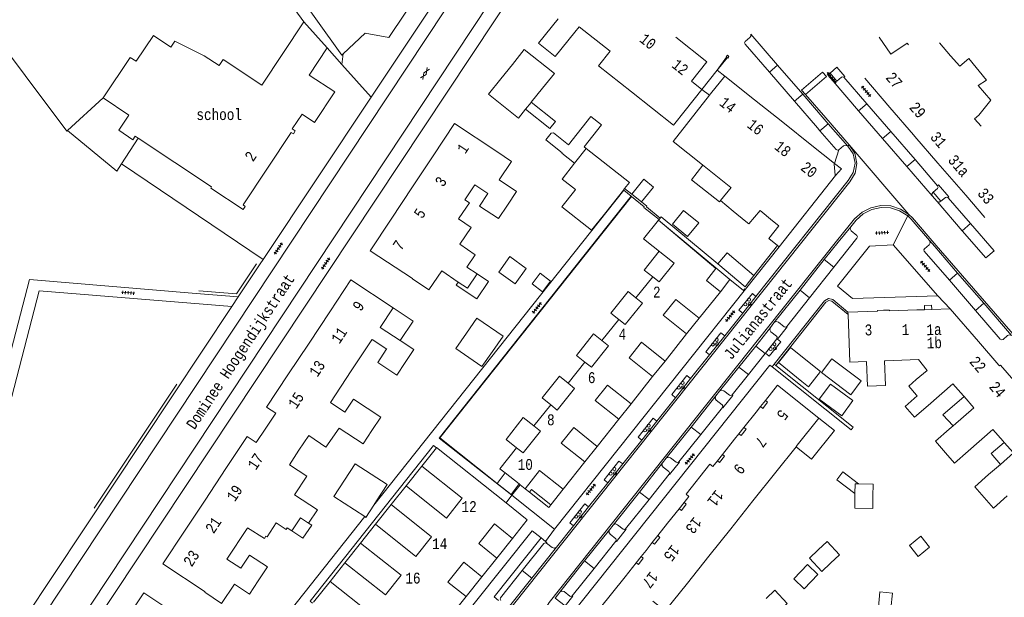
# Model space of a CAD drawing. Header units: metres. Extents: x 196790 to 198335, y 354523 to 356036.
# Tile 95 of 105: x 197387 to 197550, y 355607 to 355702. Entities that reach past the tile are written whole.
import ezdxf

# ---------------------------------------------------------------- set-up
doc = ezdxf.new("R2010")
doc.units = ezdxf.units.M
doc.linetypes.add('DGN Style 2', pattern=[186.027128, 111.616277, -74.410851])
doc.linetypes.add('DGN Style 3', pattern=[260.437979, 186.027128, -74.410851])
for name, color, linetype, lineweight in [('afdak', 252, 'DGN Style 2', 18), ('bij- of bedrijfsgebouw', 252, 'Continuous', 18), ('functiescheiding', 252, 'Continuous', 18), ('heg of haag', 252, 'Continuous', 18), ('hoofdgebouw', 252, 'Continuous', 18), ('hoofdgebouw maaiveld', 252, 'Continuous', 18), ('huisnummer BAG', 252, 'Continuous', 18), ('kant asfaltverharding', 252, 'Continuous', 18), ('kant betonverharding', 252, 'Continuous', 18), ('kant klinkerverharding', 252, 'Continuous', 18), ('kant muur (extern)', 252, 'Continuous', 18), ('kant tegelverharding', 252, 'Continuous', 18), ('molgoot', 252, 'DGN Style 3', 18), ('openbaar gebouw', 252, 'Continuous', 18), ('overbouw', 252, 'Continuous', 18), ('raster', 252, 'Continuous', 18), ('straatnaam', 252, 'Continuous', 18), ('T22_brandgang', 252, 'DGN Style 2', 18), ('tuinhuis', 252, 'DGN Style 2', 18), ('verh asfaltsymbool', 2, 'Continuous', 0), ('verh betonsymbool', 2, 'Continuous', 0), ('verh tegelsymbool', 2, 'Continuous', 0), ('vlakafsluiter grijs', 252, 'DGN Style 2', 18), ('vlakafsluiter groen', 252, 'DGN Style 2', 18)]:
    doc.layers.add(name, color=color, linetype=linetype, lineweight=lineweight)
doc.styles.add('Style-Courier New', font='cour.ttf')

# ---------------------------------------------------------------- blocks, each defined once
blk = doc.blocks.new('S612')
at = {"layer": 'verh asfaltsymbool', "color": 252}
for p, q in [((-0.99, -0.26), (0.01, 0.24)), ((0.01, -0.26), (-0.99, 0.24)), ((0.01, 0.24), (1.01, -0.26)), ((1.01, 0.24), (0.01, -0.26))]:
    blk.add_line(p, q, dxfattribs=at)
blk = doc.blocks.new('S621')
at = {"layer": 'verh betonsymbool', "color": 252, "linetype": 'Continuous', "lineweight": 0}
for centre in [(-0.48, 0.24), (0.52, 0.24), (0.02, -0.26)]:
    blk.add_circle(centre, 0.25, dxfattribs=at)
blk = doc.blocks.new('S642')
at = {"layer": 'verh tegelsymbool', "color": 252}
for p, q in [((-1.12, 0), (1.12, 0)), ((-0.9, -0.25), (-0.9, 0.25)), ((-0.45, -0.25), (-0.45, 0.25)), ((0, -0.25), (0, 0.25)), ((0.45, -0.25), (0.45, 0.25)), ((0.9, -0.25), (0.9, 0.25))]:
    blk.add_line(p, q, dxfattribs=at)

msp = doc.modelspace()

# ---------------------------------------------------------------- linework, layer by layer
at = {"layer": 'afdak'}
for p, q in [((197489.693, 355671.83), (197488.085, 355673.117)), ((197467.194, 355627.152), (197465.87, 355625.398)), ((197465.87, 355625.398), (197468.189, 355623.548)), ((197468.189, 355623.548), (197469.519, 355625.311)), ((197514.835, 355609.678), (197517.103, 355612.015)), ((197517.103, 355612.015), (197518.822, 355610.347)), ((197516.554, 355608.01), (197514.835, 355609.678)), ((197518.822, 355610.347), (197516.554, 355608.01))]:
    msp.add_line(p, q, dxfattribs=at)
at = {"layer": 'afdak', "flags": 128}
for points in [[(197471.519, 355688.283), (197475.487, 355685.118), (197474.562, 355683.958), (197470.587, 355687.129)], [(197480.58, 355680.658), (197480.237, 355680.929), (197483.08, 355684.529), (197481.33, 355685.911), (197477.671, 355681.278)], [(197476.632, 355679.964), (197473.935, 355682.1), (197474.792, 355683.191), (197475.202, 355683.227), (197477.671, 355681.278)], [(197476.632, 355679.964), (197476.555, 355679.866), (197478.648, 355678.213)], [(197499.831, 355677.893), (197497.941, 355675.496), (197502.555, 355671.86), (197502.731, 355672.069)], [(197488.085, 355673.117), (197490.066, 355675.578), (197491.67, 355674.286), (197489.693, 355671.83)], [(197492.642, 355663.694), (197490.168, 355660.578), (197491.563, 355659.478)], [(197502.278, 355661.616), (197503.858, 355663.448), (197508.23, 355659.68)], [(197508.23, 355659.68), (197506.785, 355657.857), (197502.278, 355661.616)], [(197462.565, 355659.959), (197464.445, 355658.688), (197462.52, 355655.842), (197459.139, 355658.127), (197459.467, 355658.613)], [(197488.794, 355656.016), (197487.484, 355657.052), (197484.648, 355653.463), (197485.95, 355652.447)], [(197448.727, 355654.364), (197452.021, 355652.181), (197449.889, 355648.965)], [(197480.348, 355645.409), (197478.979, 355646.49), (197481.802, 355650.067), (197483.183, 355648.977)], [(197474.732, 355638.377), (197473.304, 355639.524), (197476.198, 355643.073), (197477.579, 355641.937)], [(197542.922, 355639.725), (197539.42, 355636.728), (197541.104, 355634.875)], [(197469.087, 355631.289), (197467.349, 355632.651), (197470.186, 355636.27), (197471.941, 355634.894)], [(197518.964, 355636.187), (197521.53, 355634.123), (197517.728, 355629.417), (197515.199, 355631.458)], [(197549.557, 355632.17), (197547.389, 355630.357), (197548.912, 355628.535)], [(197524.921, 355623.715), (197521.905, 355626.006), (197522.9, 355627.317), (197525.501, 355625.341)], [(197434.772, 355618.855), (197435.293, 355618.5), (197433.835, 355616.348), (197432.03, 355617.573)], [(197530.862, 355604.784), (197528.786, 355604.976), (197529.02, 355607.501), (197531.096, 355607.309), (197530.862, 355604.784)]]:
    msp.add_lwpolyline(points, dxfattribs=at)
at = {"layer": 'bij- of bedrijfsgebouw'}
for p, q in [((197468.392, 355694.512), (197466.487, 355692.119)), ((197471.519, 355688.283), (197473.38, 355690.59)), ((197470.587, 355687.129), (197471.486, 355688.242)), ((197471.486, 355688.242), (197471.519, 355688.283)), ((197478.648, 355678.213), (197480.58, 355680.658)), ((197483.578, 355669.828), (197486.726, 355673.794)), ((197486.726, 355673.794), (197486.925, 355674.045)), ((197524.921, 355623.715), (197524.914, 355623.342)), ((197445.987, 355622.503), (197445.544, 355621.824))]:
    msp.add_line(p, q, dxfattribs=at)
at = {"layer": 'bij- of bedrijfsgebouw', "flags": 128}
for points in [[(197468.392, 355694.512), (197470.352, 355696.974), (197475.333, 355693.009), (197473.38, 355690.59)], [(197466.487, 355692.119), (197464.477, 355689.594), (197469.383, 355685.636), (197470.587, 355687.129)], [(197486.925, 355674.045), (197487.706, 355675.029), (197480.58, 355680.658)], [(197478.648, 355678.213), (197476.594, 355675.613), (197478.801, 355673.87), (197478.678, 355673.715)], [(197467.573, 355671.295), (197466.104, 355669.079), (197462.993, 355671.14), (197464.373, 355673.223)], [(197478.678, 355673.715), (197476.571, 355671.047), (197481.473, 355667.175), (197483.578, 355669.828)], [(197460.805, 355650.183), (197462.562, 355652.687), (197466.854, 355649.676), (197465.097, 355647.172)], [(197460.805, 355650.183), (197459.048, 355647.679), (197463.34, 355644.668), (197465.097, 355647.172)], [(197450.686, 355645.337), (197449.313, 355643.265), (197446.184, 355645.339), (197447.601, 355647.477)], [(197516.181, 355642.201), (197512.286, 355645.337), (197514.29, 355647.826), (197518.185, 355644.69)], [(197518.185, 355644.69), (197519.242, 355643.869), (197517.241, 355641.353), (197516.181, 355642.201)], [(197440.753, 355637.167), (197442.183, 355639.325), (197446.687, 355636.339), (197445.208, 355634.108)], [(197445.987, 355622.503), (197447.75, 355625.205), (197442.476, 355628.647), (197440.713, 355625.945)], [(197444.035, 355619.923), (197438.949, 355623.243), (197440.713, 355625.945)], [(197525.501, 355625.341), (197524.95, 355625.35), (197524.921, 355623.715)], [(197527.897, 355623.29), (197527.93, 355625.3), (197525.501, 355625.341)], [(197524.914, 355623.342), (197524.878, 355621.334), (197527.863, 355621.281), (197527.897, 355623.29)], [(197445.544, 355621.824), (197444.223, 355619.801), (197444.035, 355619.923)], [(197518.872, 355614.451), (197520.34, 355615.82), (197522.392, 355613.619), (197520.912, 355612.252)], [(197518.872, 355614.451), (197517.404, 355613.082), (197519.431, 355610.885), (197520.912, 355612.252)], [(197423.576, 355611.392), (197425.022, 355613.574), (197427.982, 355611.614), (197426.475, 355609.339)], [(197510.254, 355606.398), (197511.722, 355607.769), (197513.755, 355605.594), (197512.29, 355604.221)]]:
    msp.add_lwpolyline(points, dxfattribs=at)
at = {"layer": 'functiescheiding'}
for p, q in [((197510.8, 355693.248), (197512.151, 355694.404)), ((197519.56, 355693.265), (197516.114, 355690.3)), ((197516.751, 355689.562), (197520.203, 355692.522)), ((197514.948, 355688.443), (197516.303, 355689.604)), ((197526.878, 355688.036), (197525.524, 355686.863)), ((197519.148, 355683.582), (197520.512, 355684.743)), ((197529.46, 355682.311), (197530.819, 355683.477)), ((197534.83, 355678.838), (197533.478, 355677.665)), ((197542.629, 355667.08), (197543.989, 355668.259)), ((197547.865, 355663.767), (197546.504, 355662.599)), ((197519.866, 355662.326), (197521.447, 355661.067)), ((197540.495, 355658.91), (197541.866, 355660.096)), ((197515.863, 355657.296), (197517.439, 355656.035)), ((197544.784, 355653.95), (197546.158, 355655.123)), ((197510.124, 355646.844), (197508.558, 355648.063)), ((197505.767, 355644.582), (197507.336, 355643.348)), ((197499.469, 355633.463), (197497.88, 355634.697)), ((197490.945, 355622.748), (197489.36, 355623.967)), ((197481.896, 355611.369), (197480.317, 355612.61)), ((197471.594, 355609.751), (197470.014, 355611.011))]:
    msp.add_line(p, q, dxfattribs=at)
at = {"layer": 'heg of haag'}
for p, q in [((197395.003, 355683.617), (197400.87, 355688.997)), ((197413.042, 355641.76), (197399.4, 355621.342))]:
    msp.add_line(p, q, dxfattribs=at)
at = {"layer": 'heg of haag', "flags": 128}
for points in [[(197381.066, 355701.852), (197394.906, 355683.528), (197395.003, 355683.617)], [(197426.181, 355661.609), (197422.869, 355656.67), (197416.678, 355657.172)]]:
    msp.add_lwpolyline(points, dxfattribs=at)
at = {"layer": 'hoofdgebouw'}
for p, q in [((197437.83, 355697.252), (197433.988, 355701.552)), ((197478.722, 355699.818), (197479.44, 355700.722)), ((197479.44, 355700.722), (197484.523, 355696.688)), ((197528.929, 355699.021), (197530.866, 355696.214)), ((197540.707, 355695.957), (197538.856, 355698.091)), ((197503.445, 355692.592), (197508.348, 355688.687)), ((197526.556, 355692.239), (197530.68, 355687.441)), ((197496.887, 355686.907), (197499.65, 355690.37)), ((197494.978, 355684.509), (197488.061, 355689.998)), ((197508.348, 355688.687), (197513.005, 355684.979)), ((197530.68, 355687.441), (197534.572, 355682.914)), ((197494.978, 355684.509), (197496.887, 355686.907)), ((197513.005, 355684.979), (197517.783, 355681.173)), ((197534.572, 355682.914), (197534.822, 355682.623)), ((197534.822, 355682.623), (197538.612, 355678.242)), ((197517.783, 355681.173), (197521.567, 355678.16)), ((197455.336, 355679.461), (197451.928, 355674.317)), ((197465.816, 355680.159), (197468.276, 355678.529)), ((197504.439, 355674.223), (197499.749, 355677.958)), ((197538.612, 355678.242), (197543.206, 355672.931)), ((197521.733, 355676.192), (197512.414, 355664.44)), ((197451.928, 355674.317), (197448.389, 355668.977)), ((197460.541, 355672.198), (197462.182, 355674.675)), ((197464.373, 355673.223), (197462.182, 355674.675)), ((197543.206, 355672.931), (197546.374, 355669.269)), ((197504.849, 355670.324), (197506.935, 355668.605)), ((197509.27, 355670.434), (197511.325, 355668.739)), ((197512.385, 355667.895), (197510.712, 355665.796)), ((197512.385, 355667.895), (197511.325, 355668.739)), ((197510.712, 355665.796), (197512.163, 355664.64)), ((197512.163, 355664.64), (197512.414, 355664.44)), ((197460.9, 355661.084), (197462.565, 355659.959)), ((197502.73, 355657.022), (197500.401, 355658.881)), ((197499.22, 355652.639), (197502.73, 355657.022)), ((197438.275, 355653.708), (197434.863, 355648.56)), ((197448.727, 355654.364), (197446.595, 355651.148)), ((197497.155, 355650.057), (197493.278, 355653.135)), ((197523.781, 355653.242), (197523.766, 355653.671)), ((197524.049, 355645.41), (197523.781, 355653.242)), ((197536.4, 355654.05), (197535.13, 355654.012)), ((197537.601, 355654.086), (197536.4, 355654.05)), ((197540.636, 355654.177), (197537.601, 355654.086)), ((197545.287, 355648.797), (197540.636, 355654.177)), ((197446.595, 355651.148), (197449.889, 355648.965)), ((197493.609, 355645.59), (197497.155, 355650.057)), ((197434.863, 355648.56), (197431.375, 355643.298)), ((197441.825, 355643.951), (197445.219, 355649.071)), ((197445.219, 355649.071), (197445.272, 355649.151)), ((197548.655, 355644.9), (197545.287, 355648.797)), ((197480.348, 355645.409), (197477.579, 355641.937)), ((197491.545, 355643.014), (197487.668, 355646.091)), ((197524.049, 355645.41), (197526.817, 355645.511)), ((197529.88, 355645.621), (197535.383, 355645.821)), ((197535.383, 355645.821), (197536.857, 355644.014)), ((197438.374, 355638.744), (197441.825, 355643.951)), ((197536.857, 355644.014), (197535.019, 355642.522)), ((197477.579, 355641.937), (197478.649, 355641.081)), ((197487.998, 355638.545), (197491.545, 355643.014)), ((197438.374, 355638.744), (197440.753, 355637.167)), ((197474.732, 355638.377), (197471.941, 355634.894)), ((197485.943, 355635.976), (197482.067, 355639.054)), ((197542.813, 355639.85), (197542.922, 355639.725)), ((197429.345, 355636.967), (197427.727, 355634.522)), ((197508.605, 355637.145), (197506.593, 355634.616)), ((197509.341, 355638.07), (197508.605, 355637.145)), ((197482.401, 355631.516), (197485.943, 355635.976)), ((197518.964, 355636.187), (197515.414, 355631.728)), ((197427.727, 355634.522), (197426.153, 355632.142)), ((197471.941, 355634.894), (197473.019, 355634.029)), ((197505.782, 355633.595), (197505.056, 355632.684)), ((197540.474, 355634.326), (197538.228, 355632.368)), ((197541.104, 355634.875), (197540.474, 355634.326)), ((197480.337, 355628.939), (197476.459, 355632.015)), ((197505.056, 355632.684), (197503.049, 355630.165)), ((197539.881, 355630.437), (197538.228, 355632.368)), ((197549.386, 355632.366), (197549.557, 355632.17)), ((197453.458, 355628.252), (197455.867, 355631.275)), ((197515.199, 355631.458), (197511.863, 355627.268)), ((197515.414, 355631.728), (197515.199, 355631.458)), ((197541.324, 355628.751), (197539.881, 355630.437)), ((197541.324, 355628.751), (197543.603, 355630.739)), ((197476.779, 355624.454), (197480.337, 355628.939)), ((197501.459, 355628.171), (197502.23, 355629.134)), ((197421.139, 355627.838), (197417.712, 355622.663)), ((197467.194, 355627.152), (197469.519, 355625.311)), ((197511.863, 355627.268), (197508.076, 355622.511)), ((197548.912, 355628.535), (197546.982, 355626.85)), ((197450.861, 355624.99), (197448.41, 355621.913)), ((197450.861, 355624.99), (197457.525, 355619.682)), ((197469.519, 355625.311), (197469.671, 355625.191)), ((197469.671, 355625.191), (197470.513, 355624.524)), ((197417.712, 355622.663), (197414.315, 355617.534)), ((197496.736, 355622.241), (197497.516, 355623.226)), ((197508.076, 355622.511), (197504.429, 355617.93)), ((197495.927, 355621.227), (197494.002, 355618.821)), ((197433.452, 355619.718), (197432.03, 355617.573)), ((197434.772, 355618.855), (197433.452, 355619.718)), ((197421.272, 355612.918), (197424.623, 355617.98)), ((197424.623, 355617.98), (197424.686, 355618.075)), ((197432.03, 355617.573), (197431.261, 355618.083)), ((197445.805, 355618.655), (197443.357, 355615.569)), ((197445.805, 355618.655), (197452.479, 355613.359)), ((197494.002, 355618.821), (197492.371, 355616.782)), ((197504.429, 355617.93), (197500.82, 355613.397)), ((197491.488, 355615.64), (197490.461, 355614.355)), ((197465.811, 355613.092), (197462.84, 355615.461)), ((197490.461, 355614.355), (197489.639, 355613.328)), ((197421.272, 355612.918), (197423.576, 355611.392)), ((197463.35, 355610.006), (197465.811, 355613.092)), ((197500.82, 355613.397), (197497.27, 355608.938)), ((197440.764, 355612.316), (197438.317, 355609.238)), ((197440.764, 355612.316), (197447.441, 355607.007)), ((197488.827, 355612.307), (197486.982, 355609.993)), ((197460.756, 355606.758), (197457.777, 355609.133)), ((197458.294, 355603.669), (197460.756, 355606.758))]:
    msp.add_line(p, q, dxfattribs=at)
at = {"layer": 'hoofdgebouw', "flags": 128}
for points in [[(197478.722, 355699.818), (197475.484, 355695.806), (197472.708, 355698.046), (197475.939, 355702.049)], [(197433.988, 355701.552), (197427.059, 355691.102), (197420.663, 355695.354), (197419.997, 355694.349), (197417.572, 355695.959), (197412.724, 355698.354), (197412.069, 355697.362), (197409.164, 355699.31), (197406.324, 355695.054), (197405.331, 355695.687), (197400.87, 355688.997)], [(197499.65, 355690.37), (197497.94, 355691.735), (197500.495, 355694.946), (197495.351, 355699.028)], [(197406.646, 355682.357), (197418.784, 355674.306), (197418.662, 355674.123), (197423.987, 355670.591), (197424.323, 355671.108), (197423.981, 355671.342), (197431.877, 355683.301), (197432.264, 355683.064), (197432.579, 355683.545), (197432.077, 355683.874), (197433.7, 355686.324), (197435.775, 355684.957), (197439.079, 355690.018), (197434.892, 355692.751), (197437.83, 355697.252)], [(197533.768, 355697.759), (197533.512, 355698.054), (197530.866, 355696.214)], [(197488.061, 355689.998), (197482.632, 355694.306), (197484.523, 355696.688)], [(197540.707, 355695.957), (197542.223, 355694.208), (197543.691, 355695.481)], [(197545.261, 355691.053), (197546.621, 355691.915), (197543.691, 355695.481)], [(197503.445, 355692.592), (197501.103, 355689.677), (197500.903, 355689.424)], [(197545.739, 355684.322), (197544.657, 355685.57), (197545.336, 355686.141), (197547.346, 355688.618), (197545.261, 355691.053)], [(197400.87, 355688.997), (197405.12, 355686.178), (197403.445, 355683.653), (197405.778, 355682.105), (197406.159, 355682.68), (197406.646, 355682.357)], [(197500.903, 355689.424), (197494.901, 355681.818), (197499.749, 355677.958)], [(197465.816, 355680.159), (197458.855, 355684.772), (197455.336, 355679.461)], [(197468.276, 355678.529), (197466.24, 355675.457), (197469.083, 355673.574), (197467.573, 355671.295)], [(197504.849, 355670.324), (197502.731, 355672.069), (197504.479, 355674.191), (197504.439, 355674.223)], [(197460.541, 355672.198), (197461.299, 355671.685), (197459.615, 355669.192)], [(197506.935, 355668.605), (197507.428, 355668.199), (197509.27, 355670.434)], [(197448.389, 355668.977), (197444.954, 355663.793), (197451.915, 355659.18)], [(197459.615, 355669.192), (197459.509, 355669.035), (197461.6, 355667.622), (197459.723, 355664.843), (197462.274, 355663.119), (197460.9, 355661.084)], [(197500.401, 355658.881), (197501.992, 355660.874), (197492.507, 355668.835), (197490.052, 355665.766), (197495.105, 355661.724)], [(197495.105, 355661.724), (197492.637, 355658.64), (197491.563, 355659.478), (197488.794, 355656.016), (197489.867, 355655.149)], [(197459.467, 355658.613), (197456.752, 355660.447), (197454.633, 355657.311)], [(197462.565, 355659.959), (197460.969, 355657.598), (197459.467, 355658.613)], [(197438.275, 355653.708), (197441.767, 355658.976), (197448.727, 355654.364)], [(197454.633, 355657.311), (197451.9, 355659.158), (197451.915, 355659.18)], [(197489.867, 355655.149), (197487.032, 355651.59), (197485.95, 355652.447), (197483.183, 355648.977), (197484.261, 355648.12)], [(197523.766, 355653.671), (197528.617, 355653.837), (197528.62, 355653.93), (197529.622, 355653.956)], [(197535.13, 355654.012), (197530.638, 355653.878), (197530.637, 355653.982), (197529.622, 355653.956)], [(197447.601, 355647.477), (197447.661, 355647.568), (197445.272, 355649.151)], [(197449.889, 355648.965), (197452.113, 355647.49), (197450.686, 355645.337)], [(197484.261, 355648.12), (197481.434, 355644.552), (197480.348, 355645.409)], [(197526.817, 355645.511), (197526.964, 355641.46), (197529.936, 355641.568), (197529.789, 355645.618), (197529.88, 355645.621)], [(197552.21, 355641.094), (197548.953, 355644.892), (197548.763, 355644.775), (197548.655, 355644.9)], [(197431.375, 355643.298), (197427.84, 355637.964), (197429.345, 355636.967)], [(197510.154, 355639.096), (197512.157, 355641.591), (197518.964, 355636.187)], [(197535.019, 355642.522), (197533.787, 355641.449), (197535.07, 355639.976)], [(197536.986, 355638.281), (197541.086, 355641.834), (197542.813, 355639.85)], [(197478.649, 355641.081), (197475.809, 355637.505), (197474.732, 355638.377)], [(197535.07, 355639.976), (197535.198, 355639.829), (197533.205, 355638.093), (197534.743, 355636.327), (197536.986, 355638.281)], [(197542.922, 355639.725), (197544.54, 355637.865), (197541.104, 355634.875)], [(197445.208, 355634.108), (197443.753, 355631.913), (197439.801, 355634.533), (197437.644, 355631.377), (197434.812, 355633.312), (197433.191, 355630.861)], [(197473.019, 355634.029), (197470.166, 355630.443), (197469.087, 355631.289)], [(197543.603, 355630.739), (197547.694, 355634.306), (197549.386, 355632.366)], [(197426.153, 355632.142), (197424.649, 355633.138), (197421.139, 355627.838)], [(197549.557, 355632.17), (197551.078, 355630.425), (197548.912, 355628.535)], [(197433.191, 355630.861), (197431.623, 355628.488), (197434.475, 355626.599), (197432.452, 355623.544), (197436.224, 355621.046), (197434.772, 355618.855)], [(197467.348, 355622.211), (197455.907, 355631.325), (197455.867, 355631.275)], [(197469.087, 355631.289), (197466.347, 355627.823), (197467.194, 355627.152)], [(197457.525, 355619.682), (197460.123, 355622.944), (197453.458, 355628.252)], [(197497.516, 355623.226), (197497.048, 355623.603), (197500.993, 355628.549), (197501.459, 355628.171)], [(197546.24, 355623.1), (197544.703, 355624.861), (197546.982, 355626.85)], [(197468.403, 355616.338), (197470.859, 355619.414), (197467.348, 355622.211)], [(197550.055, 355623.329), (197547.776, 355621.34), (197546.24, 355623.1)], [(197452.479, 355613.359), (197455.074, 355616.605), (197448.41, 355621.913)], [(197431.261, 355618.083), (197431.067, 355617.801), (197429.447, 355618.898), (197427.924, 355616.565), (197427.72, 355616.698), (197427.485, 355616.313), (197424.686, 355618.075)], [(197414.315, 355617.534), (197410.727, 355612.116), (197417.689, 355607.506)], [(197462.84, 355615.461), (197465.432, 355618.711), (197468.403, 355616.338)], [(197447.441, 355607.007), (197450.031, 355610.273), (197443.357, 355615.569)], [(197457.777, 355609.133), (197460.368, 355612.384), (197463.35, 355610.006)], [(197426.475, 355609.339), (197425.019, 355607.139), (197422.56, 355608.768)], [(197438.317, 355609.238), (197444.972, 355603.958), (197442.25, 355600.525)], [(197486.982, 355609.993), (197482.746, 355604.682), (197482.661, 355604.751), (197480.119, 355601.544)], [(197417.689, 355607.506), (197417.674, 355607.484), (197420.404, 355605.617), (197422.56, 355608.768)], [(197497.27, 355608.938), (197493.631, 355604.367), (197491.592, 355605.977)], [(197414.549, 355602.752), (197407.594, 355607.373), (197404.031, 355602.011)]]:
    msp.add_lwpolyline(points, dxfattribs=at)
at = {"layer": 'hoofdgebouw maaiveld', "flags": 128}
for points in [[(197521.567, 355678.16), (197521.483, 355678.085), (197521.67, 355676.261), (197521.733, 355676.192)], [(197493.278, 355653.135), (197495.347, 355655.741), (197499.22, 355652.639)], [(197487.668, 355646.091), (197489.72, 355648.677), (197493.609, 355645.59)], [(197482.067, 355639.054), (197484.112, 355641.629), (197487.998, 355638.545)], [(197509.341, 355638.07), (197509.702, 355637.784), (197510.513, 355638.808), (197510.154, 355639.096)], [(197476.459, 355632.015), (197478.513, 355634.605), (197482.401, 355631.516)], [(197505.782, 355633.595), (197506.142, 355633.308), (197506.953, 355634.33), (197506.593, 355634.616)], [(197502.23, 355629.134), (197502.589, 355628.846), (197503.409, 355629.878), (197503.049, 355630.165)], [(197470.513, 355624.524), (197472.901, 355627.53), (197476.779, 355624.454)], [(197495.927, 355621.227), (197496.287, 355620.94), (197497.097, 355621.956), (197496.736, 355622.241)], [(197492.371, 355616.782), (197492.73, 355616.495), (197491.847, 355615.352), (197491.488, 355615.64)], [(197489.639, 355613.328), (197489.999, 355613.042), (197489.186, 355612.02), (197488.827, 355612.307)]]:
    msp.add_lwpolyline(points, dxfattribs=at)
at = {"layer": 'kant asfaltverharding', "flags": 128}
for points in [[(197440.493, 355696.247), (197444.117, 355699.674), (197448.001, 355698.978), (197469.769, 355731.462), (197458.789, 355746.329)], [(197419.114, 355725.683), (197440.271, 355696.037), (197440.493, 355696.247)], [(197483.485, 355722.08), (197481.227, 355721.129), (197479.344, 355720.309), (197474.404, 355718.137), (197473.244, 355717.415), (197472.334, 355716.396), (197467.517, 355709.144), (197373.054, 355566.562), (197372.221, 355565.02), (197371.656, 355563.255), (197371.434, 355561.34), (197371.602, 355559.38)], [(197463.59, 355713.015), (197368.819, 355570.121), (197367.699, 355568.732), (197366.249, 355567.51), (197365.411, 355566.997), (197364.511, 355566.565), (197363.56, 355566.227), (197362.573, 355565.988)]]:
    msp.add_lwpolyline(points, dxfattribs=at)
at = {"layer": 'kant betonverharding'}
msp.add_line((197512.05, 355649.26), (197512.154, 355649.175), dxfattribs=at)
at = {"layer": 'kant betonverharding', "flags": 128}
for points in [[(197508.593, 355656.228), (197507.991, 355656.714), (197505.784, 355653.997), (197506.411, 355653.488)], [(197503.427, 355649.739), (197502.805, 355650.235), (197500.315, 355647.11), (197500.924, 355646.595)], [(197512.154, 355649.175), (197512.665, 355648.756), (197510.778, 355646.388), (197510.153, 355646.88)], [(197497.809, 355642.682), (197497.186, 355643.177), (197494.691, 355640.043), (197495.312, 355639.546)], [(197492.239, 355635.686), (197491.613, 355636.184), (197489.131, 355633.056), (197489.751, 355632.56)], [(197486.63, 355628.639), (197485.973, 355629.09), (197483.516, 355626.015), (197484.135, 355625.505)], [(197480.979, 355621.541), (197480.346, 355622.017), (197477.852, 355618.909), (197478.484, 355618.407)]]:
    msp.add_lwpolyline(points, dxfattribs=at)
at = {"layer": 'kant klinkerverharding'}
for p, q in [((197507.74, 355699.513), (197512.151, 355694.404)), ((197512.151, 355694.404), (197516.303, 355689.604)), ((197514.948, 355688.443), (197510.8, 355693.248)), ((197521.312, 355691.735), (197520.435, 355692.749)), ((197526.878, 355688.036), (197523.107, 355692.398)), ((197521.312, 355691.735), (197525.524, 355686.863)), ((197516.303, 355689.604), (197519.86, 355685.492)), ((197518.756, 355684.034), (197514.948, 355688.443)), ((197530.819, 355683.477), (197526.878, 355688.036)), ((197520.512, 355684.743), (197519.86, 355685.492)), ((197525.524, 355686.863), (197529.46, 355682.311)), ((197519.148, 355683.582), (197518.756, 355684.034)), ((197523.721, 355681.062), (197520.512, 355684.743)), ((197529.46, 355682.311), (197533.478, 355677.665)), ((197534.83, 355678.838), (197530.819, 355683.477)), ((197533.478, 355677.665), (197537.665, 355672.822)), ((197538.565, 355674.52), (197534.83, 355678.838)), ((197537.665, 355672.822), (197538.469, 355671.891)), ((197538.469, 355671.891), (197542.629, 355667.08)), ((197547.865, 355663.767), (197543.989, 355668.259)), ((197542.629, 355667.08), (197546.504, 355662.599)), ((197537.229, 355665.462), (197538.101, 355664.458)), ((197538.101, 355664.458), (197541.866, 355660.096)), ((197515.863, 355657.296), (197519.866, 355662.326)), ((197521.447, 355661.067), (197517.439, 355656.035)), ((197541.866, 355660.096), (197546.158, 355655.123)), ((197544.784, 355653.95), (197540.495, 355658.91)), ((197506.411, 355653.488), (197508.593, 355656.228)), ((197511.558, 355651.884), (197515.863, 355657.296)), ((197517.439, 355656.035), (197513.676, 355651.311)), ((197546.158, 355655.123), (197550.745, 355649.808)), ((197503.427, 355649.739), (197506.411, 355653.488)), ((197510.994, 355651.103), (197511.558, 355651.884)), ((197500.924, 355646.595), (197503.427, 355649.739)), ((197508.558, 355648.063), (197510.994, 355651.103)), ((197510.153, 355646.88), (197512.05, 355649.26)), ((197497.809, 355642.682), (197500.924, 355646.595)), ((197505.767, 355644.582), (197508.558, 355648.063)), ((197507.336, 355643.348), (197510.124, 355646.844)), ((197510.124, 355646.844), (197510.153, 355646.88)), ((197502.586, 355640.612), (197505.767, 355644.582)), ((197504.661, 355639.993), (197507.336, 355643.348)), ((197495.312, 355639.546), (197497.809, 355642.682)), ((197501.973, 355639.831), (197502.586, 355640.612)), ((197492.239, 355635.686), (197495.312, 355639.546)), ((197497.88, 355634.697), (197501.973, 355639.831)), ((197499.469, 355633.463), (197503.047, 355637.948)), ((197489.751, 355632.56), (197492.239, 355635.686)), ((197493.786, 355629.561), (197497.88, 355634.697)), ((197495.869, 355628.951), (197499.469, 355633.463)), ((197486.63, 355628.639), (197489.751, 355632.56)), ((197484.135, 355625.505), (197486.63, 355628.639)), ((197489.36, 355623.967), (197493.194, 355628.778)), ((197493.194, 355628.778), (197493.786, 355629.561)), ((197480.979, 355621.541), (197484.135, 355625.505)), ((197490.945, 355622.748), (197494.254, 355626.913)), ((197485.017, 355618.518), (197489.36, 355623.967)), ((197487.084, 355617.887), (197490.945, 355622.748)), ((197478.484, 355618.407), (197480.979, 355621.541)), ((197475.685, 355614.891), (197478.484, 355618.407)), ((197480.317, 355612.61), (197484.414, 355617.765)), ((197484.414, 355617.765), (197485.017, 355618.518)), ((197481.896, 355611.369), (197485.47, 355615.859)), ((197471.594, 355609.751), (197475.685, 355614.891)), ((197476.214, 355607.448), (197480.317, 355612.61)), ((197478.29, 355606.839), (197481.896, 355611.369)), ((197467.498, 355604.605), (197471.594, 355609.751)), ((197475.465, 355606.496), (197476.214, 355607.448))]:
    msp.add_line(p, q, dxfattribs=at)
at = {"layer": 'kant klinkerverharding', "flags": 128}
for points in [[(197510.8, 355693.248), (197506.793, 355697.89), (197506.723, 355698.099), (197506.823, 355698.296), (197507.582, 355698.944), (197507.748, 355699.204), (197507.74, 355699.513)], [(197521.924, 355691.768), (197522.693, 355692.429), (197522.906, 355692.5), (197523.107, 355692.398)], [(197521.924, 355691.768), (197521.624, 355691.647), (197521.312, 355691.735)], [(197522.276, 355680.439), (197522.059, 355680.364), (197521.844, 355680.474), (197519.148, 355683.582)], [(197523.721, 355681.062), (197523.388, 355681.225), (197523.033, 355681.092), (197522.276, 355680.439)], [(197524.635, 355676.703), (197524.933, 355678.226), (197524.608, 355679.753), (197523.721, 355681.062)], [(197508.593, 355656.228), (197523.824, 355675.361), (197524.635, 355676.703)], [(197537.812, 355673.442), (197538.535, 355674.07), (197538.643, 355674.287), (197538.565, 355674.52)], [(197537.665, 355672.822), (197537.621, 355673.138), (197537.781, 355673.415), (197537.812, 355673.442)], [(197539.118, 355671.937), (197539.843, 355672.565), (197540.081, 355672.644), (197540.262, 355672.552)], [(197543.989, 355668.259), (197540.304, 355672.531), (197540.262, 355672.552)], [(197524.221, 355667.752), (197525.116, 355668.819), (197526.291, 355669.861), (197527.701, 355670.585), (197529.219, 355670.929)], [(197529.219, 355670.929), (197530.796, 355670.859), (197532.295, 355670.381), (197533.622, 355669.529)], [(197538.469, 355671.891), (197538.797, 355671.803), (197539.118, 355671.937)], [(197533.622, 355669.529), (197534.172, 355668.981), (197537.229, 355665.462)], [(197519.866, 355662.326), (197522.131, 355665.172), (197524.221, 355667.752)], [(197524.221, 355667.752), (197524.106, 355667.39), (197524.281, 355667.05), (197525.218, 355666.277), (197525.324, 355666.077), (197525.25, 355665.841), (197521.447, 355661.067)], [(197540.495, 355658.91), (197536.359, 355663.692), (197536.287, 355663.908), (197536.392, 355664.111), (197537.147, 355664.748), (197537.327, 355665.077), (197537.229, 355665.462)], [(197544.784, 355653.95), (197548.899, 355649.192), (197549.138, 355649.073), (197549.391, 355649.16), (197550.104, 355649.796), (197550.422, 355649.921), (197550.745, 355649.808)], [(197513.676, 355651.311), (197513.476, 355651.194), (197513.244, 355651.254), (197512.299, 355652.001), (197511.948, 355652.104), (197511.558, 355651.884)], [(197512.05, 355649.26), (197512.094, 355649.518), (197511.984, 355649.684), (197511.036, 355650.42), (197510.861, 355650.759), (197510.994, 355651.103)], [(197502.586, 355640.612), (197502.893, 355640.805), (197503.275, 355640.69), (197504.234, 355639.941), (197504.465, 355639.889), (197504.661, 355639.993)], [(197501.973, 355639.831), (197501.863, 355639.428), (197502.044, 355639.119), (197502.997, 355638.379), (197503.106, 355638.19), (197503.047, 355637.948)], [(197493.194, 355628.778), (197493.077, 355628.384), (197493.261, 355628.072), (197494.192, 355627.342), (197494.316, 355627.132), (197494.254, 355626.913)], [(197493.786, 355629.561), (197494.139, 355629.75), (197494.498, 355629.641), (197495.445, 355628.896), (197495.674, 355628.835), (197495.869, 355628.951)], [(197484.414, 355617.765), (197484.313, 355617.362), (197484.507, 355617.023), (197485.443, 355616.268), (197485.524, 355616.088), (197485.47, 355615.859)], [(197485.017, 355618.518), (197485.389, 355618.707), (197485.737, 355618.592), (197486.656, 355617.834), (197486.898, 355617.79), (197487.084, 355617.887)], [(197466.109, 355606.112), (197465.414, 355606.672), (197473.138, 355616.409)], [(197474.03, 355615.555), (197473.821, 355615.625), (197473.601, 355615.509), (197470.014, 355611.011)], [(197475.685, 355614.891), (197475.276, 355614.697), (197474.954, 355614.818), (197474.03, 355615.555)], [(197470.014, 355611.011), (197466.427, 355606.513), (197466.366, 355606.292), (197466.487, 355606.079)], [(197476.214, 355607.448), (197476.553, 355607.65), (197476.917, 355607.554), (197477.858, 355606.79), (197478.068, 355606.728), (197478.29, 355606.839)]]:
    msp.add_lwpolyline(points, dxfattribs=at)
at = {"layer": 'kant muur (extern)'}
for p, q in [((197502.202, 355693.578), (197503.836, 355695.632)), ((197503.836, 355695.632), (197503.702, 355695.744)), ((197499.65, 355690.37), (197502.202, 355693.578)), ((197486.765, 355673.763), (197486.726, 355673.794)), ((197487.993, 355672.78), (197486.765, 355673.763)), ((197488.085, 355673.117), (197486.925, 355674.045)), ((197488.039, 355672.743), (197487.993, 355672.78)), ((197489.693, 355671.83), (197488.085, 355673.117)), ((197492.802, 355669.181), (197492.596, 355668.936)), ((197506.863, 355657.44), (197512.414, 355664.44)), ((197512.163, 355664.64), (197508.23, 355659.68)), ((197511.603, 355645.061), (197511.261, 355644.629)), ((197511.857, 355644.859), (197511.603, 355645.061))]:
    msp.add_line(p, q, dxfattribs=at)
at = {"layer": 'kant muur (extern)', "flags": 128}
for points in [[(197503.702, 355695.744), (197503.681, 355695.761), (197503.891, 355696.023)], [(197503.891, 355696.023), (197504.133, 355695.825), (197503.943, 355695.571), (197503.836, 355695.632)], [(197492.596, 355668.936), (197490.087, 355670.944), (197490.152, 355671.052), (197488.039, 355672.743)], [(197492.802, 355669.181), (197490.506, 355671.019), (197490.571, 355671.127), (197489.693, 355671.83)], [(197502.278, 355661.616), (197492.969, 355669.38), (197492.802, 355669.181)], [(197504.295, 355659.024), (197492.521, 355668.842), (197492.596, 355668.936)], [(197508.23, 355659.68), (197506.785, 355657.857), (197502.278, 355661.616)], [(197504.295, 355659.024), (197506.548, 355657.239), (197506.768, 355657.512), (197506.863, 355657.44)], [(197523.766, 355653.671), (197521.263, 355655.754), (197520.533, 355655.923), (197519.901, 355655.523), (197511.603, 355645.061)], [(197523.781, 355653.242), (197521.117, 355655.459), (197520.591, 355655.581), (197520.118, 355655.282), (197511.857, 355644.859)], [(197511.857, 355644.859), (197524.646, 355634.682), (197524.285, 355634.245), (197511.249, 355644.614), (197511.261, 355644.629)], [(197471.197, 355623.98), (197471.533, 355624.403), (197474.735, 355621.863)]]:
    msp.add_lwpolyline(points, dxfattribs=at)
at = {"layer": 'kant tegelverharding'}
for p, q in [((197445.1, 355689.139), (197464.362, 355718.109)), ((197502.202, 355693.578), (197503.702, 355695.744)), ((197503.702, 355695.744), (197503.891, 355696.023)), ((197503.445, 355692.592), (197502.202, 355693.578)), ((197520.815, 355693.077), (197520.435, 355692.749)), ((197520.815, 355693.077), (197521.924, 355691.768)), ((197427.281, 355662.341), (197445.1, 355689.139)), ((197486.765, 355673.763), (197445.544, 355621.824)), ((197537.812, 355673.442), (197539.118, 355671.937)), ((197538.574, 355656.324), (197531.253, 355664.743)), ((197475.376, 355617.872), (197506.863, 355657.44)), ((197422.112, 355654.567), (197423.171, 355656.159)), ((197382.657, 355595.227), (197422.112, 355654.567)), ((197468.303, 355623.436), (197471.566, 355620.871)), ((197471.566, 355620.871), (197475.376, 355617.872)), ((197444.035, 355619.923), (197401.128, 355565.86)), ((197468.403, 355616.338), (197465.811, 355613.092)), ((197473.138, 355616.409), (197473.85, 355615.84)), ((197463.35, 355610.006), (197460.756, 355606.758))]:
    msp.add_line(p, q, dxfattribs=at)
at = {"layer": 'kant tegelverharding', "flags": 128}
for points in [[(197483.794, 355719.45), (197483.098, 355719.213), (197482.651, 355718.986), (197481.482, 355718.635), (197475.414, 355715.999), (197474.798, 355715.619), (197474.313, 355715.082), (197469.443, 355707.833), (197375.014, 355565.551), (197374.351, 355564.326), (197373.901, 355562.924), (197373.725, 355561.401), (197373.858, 355559.843)], [(197523.107, 355692.398), (197523.264, 355692.535), (197521.943, 355694.049), (197520.815, 355693.077)], [(197540.262, 355672.552), (197540.43, 355672.702), (197538.728, 355674.667), (197538.565, 355674.52)], [(197487.993, 355672.78), (197456.347, 355632.87), (197468.303, 355623.436)], [(197531.253, 355664.743), (197527.325, 355664.555), (197522.037, 355657.928), (197524.535, 355655.905), (197538.574, 355656.324)], [(197423.171, 355656.159), (197426.804, 355661.623), (197427.281, 355662.341)], [(197423.171, 355656.159), (197416.237, 355656.744), (197388.719, 355659.066), (197372.579, 355596.974), (197329.265, 355608.115), (197329.027, 355608.174)], [(197422.112, 355654.567), (197390.314, 355657.179), (197374.628, 355596.816)], [(197537.601, 355654.086), (197537.575, 355654.791), (197536.413, 355654.741), (197536.4, 355654.05)], [(197513.676, 355651.311), (197513.759, 355651.237), (197512.154, 355649.175)], [(197511.261, 355644.629), (197510.882, 355644.922), (197477.823, 355603.371)], [(197503.047, 355637.948), (197503.125, 355637.891), (197504.748, 355639.923), (197504.661, 355639.993)], [(197435.444, 355605.637), (197435.029, 355605.971), (197455.401, 355631.645), (197455.867, 355631.275)], [(197494.254, 355626.913), (197494.333, 355626.845), (197495.946, 355628.882), (197495.869, 355628.951)], [(197453.81, 355592.112), (197452.302, 355593.348), (197471.653, 355617.595), (197473.138, 355616.409)], [(197485.47, 355615.859), (197485.556, 355615.797), (197487.171, 355617.831), (197487.084, 355617.887)], [(197473.85, 355615.84), (197474.093, 355615.646), (197474.03, 355615.555)], [(197478.29, 355606.839), (197478.372, 355606.783), (197477.112, 355605.225), (197475.465, 355606.496)]]:
    msp.add_lwpolyline(points, dxfattribs=at)
at = {"layer": 'molgoot'}
for p, q in [((197520.203, 355692.522), (197519.56, 355693.265)), ((197516.114, 355690.3), (197516.751, 355689.562)), ((197520.091, 355685.704), (197516.751, 355689.562)), ((197520.091, 355685.704), (197523.976, 355681.244)), ((197584.785, 355610.907), (197538.344, 355664.655))]:
    msp.add_line(p, q, dxfattribs=at)
at = {"layer": 'molgoot', "flags": 128}
for points in [[(197523.976, 355681.244), (197524.908, 355679.869), (197525.251, 355678.197), (197524.971, 355676.58)], [(197524.971, 355676.58), (197524.082, 355675.159), (197425.223, 355550.991), (197423.991, 355549.426), (197419.086, 355543.098), (197411.909, 355533.49), (197410.714, 355532.327), (197409.221, 355531.567)], [(197473.577, 355604.337), (197474.453, 355605.739), (197510.71, 355651.324), (197521.901, 355665.366), (197523.972, 355667.943), (197524.868, 355669.025), (197526.119, 355670.129), (197527.542, 355670.879), (197529.185, 355671.243)], [(197529.185, 355671.243), (197530.854, 355671.183), (197532.442, 355670.668), (197533.827, 355669.767)], [(197533.827, 355669.767), (197534.422, 355669.189), (197538.344, 355664.655)]]:
    msp.add_lwpolyline(points, dxfattribs=at)
at = {"layer": 'overbouw'}
for p, q in [((197522.689, 355677.296), (197521.567, 355678.16)), ((197521.733, 355676.192), (197522.689, 355677.296)), ((197497.155, 355650.057), (197499.22, 355652.639)), ((197491.545, 355643.014), (197493.609, 355645.59)), ((197485.943, 355635.976), (197487.998, 355638.545)), ((197510.154, 355639.096), (197509.341, 355638.07)), ((197506.593, 355634.616), (197505.782, 355633.595)), ((197480.337, 355628.939), (197482.401, 355631.516)), ((197503.049, 355630.165), (197502.23, 355629.134)), ((197470.513, 355624.524), (197471.197, 355623.98)), ((197474.735, 355621.863), (197476.779, 355624.454)), ((197496.736, 355622.241), (197495.927, 355621.227)), ((197492.371, 355616.782), (197491.488, 355615.64)), ((197489.639, 355613.328), (197488.827, 355612.307))]:
    msp.add_line(p, q, dxfattribs=at)
at = {"layer": 'overbouw', "flags": 128}
msp.add_lwpolyline([(197474.735, 355621.863), (197474.415, 355621.423), (197471.197, 355623.98)], dxfattribs=at)
at = {"layer": 'raster'}
for p, q in [((197403.926, 355678.12), (197406.646, 355682.357)), ((197502.73, 355657.022), (197504.295, 355659.024)), ((197453.458, 355628.252), (197450.861, 355624.99)), ((197465.87, 355625.398), (197468.189, 355623.548)), ((197469.671, 355625.191), (197468.313, 355623.449)), ((197468.303, 355623.436), (197467.348, 355622.211)), ((197468.189, 355623.548), (197468.313, 355623.449)), ((197468.313, 355623.449), (197468.303, 355623.436)), ((197448.41, 355621.913), (197445.805, 355618.655)), ((197443.357, 355615.569), (197440.764, 355612.316)), ((197438.317, 355609.238), (197435.592, 355605.834))]:
    msp.add_line(p, q, dxfattribs=at)
at = {"layer": 'raster', "flags": 128}
for points in [[(197416.162, 355725.742), (197420.588, 355719.974), (197433.988, 355701.552)], [(197395.003, 355683.617), (197403.16, 355676.926), (197403.926, 355678.12)], [(197488.039, 355672.743), (197456.423, 355632.934), (197465.87, 355625.398)]]:
    msp.add_lwpolyline(points, dxfattribs=at)
at = {"layer": 'T22_brandgang'}
msp.add_line((197499.65, 355690.37), (197500.903, 355689.424), dxfattribs=at)
at = {"layer": 'tuinhuis'}
for p, q in [((197496.623, 355670.43), (197494.799, 355668.156)), ((197499.143, 355668.409), (197496.623, 355670.43)), ((197494.799, 355668.156), (197497.319, 355666.135)), ((197497.319, 355666.135), (197499.143, 355668.409)), ((197472.997, 355660.103), (197471.641, 355658.351)), ((197474.708, 355658.778), (197472.997, 355660.103)), ((197471.641, 355658.351), (197473.352, 355657.027)), ((197473.352, 355657.027), (197474.708, 355658.778)), ((197533.904, 355615.172), (197535.778, 355616.686)), ((197535.778, 355616.686), (197537.234, 355614.883)), ((197535.36, 355613.369), (197533.904, 355615.172)), ((197537.234, 355614.883), (197535.36, 355613.369))]:
    msp.add_line(p, q, dxfattribs=at)
at = {"layer": 'tuinhuis', "flags": 128}
for points in [[(197466.14, 355660.258), (197467.974, 355662.821), (197470.699, 355660.872), (197468.865, 355658.309), (197466.14, 355660.258)], [(197521.121, 355645.972), (197525.948, 355642.306), (197524.228, 355640.04), (197519.4, 355643.706), (197521.121, 355645.972)], [(197520.87, 355641.793), (197524.58, 355639.061), (197522.751, 355636.577), (197519.041, 355639.309), (197520.87, 355641.793)]]:
    msp.add_lwpolyline(points, dxfattribs=at)
at = {"layer": 'vlakafsluiter grijs'}
for p, q in [((197523.976, 355681.244), (197523.721, 355681.062)), ((197523.976, 355681.244), (197533.827, 355669.767)), ((197522.276, 355680.439), (197521.567, 355678.16)), ((197531.253, 355664.743), (197533.622, 355669.529)), ((197533.622, 355669.529), (197533.827, 355669.767)), ((197538.574, 355656.324), (197540.636, 355654.177)), ((197475.376, 355617.872), (197473.85, 355615.84))]:
    msp.add_line(p, q, dxfattribs=at)
at = {"layer": 'vlakafsluiter groen'}
for p, q in [((197437.83, 355697.252), (197440.275, 355694.523)), ((197440.493, 355696.247), (197440.275, 355694.523)), ((197440.275, 355694.523), (197445.1, 355689.139)), ((197403.926, 355678.12), (197427.281, 355662.341))]:
    msp.add_line(p, q, dxfattribs=at)

# ---------------------------------------------------------------- block references
at = {"layer": 'verh asfaltsymbool', "rotation": 56.42118627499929}
msp.add_blockref('S612', (197453.966, 355693.02), dxfattribs=at)
at = {"layer": 'verh betonsymbool', "color": 7, "linetype": 'Continuous', "lineweight": 0, "rotation": 51.4565372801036}
for p in [(197507.315, 355655.161), (197501.969, 355648.532), (197511.497, 355647.807), (197496.351, 355641.422), (197490.759, 355634.38), (197485.106, 355627.226), (197479.4, 355620.138)]:
    msp.add_blockref('S621', p, dxfattribs=at)
at = {"layer": 'verh tegelsymbool'}
for p, rotation in [((197521.092, 355692.331), 130.8624064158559), ((197526.775, 355690.071), 310.8624064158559), ((197529.384, 355666.757), 182.7508347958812), ((197429.789, 355664.14), 56.42118627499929), ((197437.596, 355661.699), 56.42118627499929), ((197536.521, 355661.22), 310.8249352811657), ((197405.006, 355656.853), 355.2981916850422), ((197472.445, 355654.358), 231.5370529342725), ((197504.338, 355653.009), 231.4565372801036), ((197497.686, 355629.426), 51.41174435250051), ((197481.352, 355624.403), 51.4565372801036)]:
    msp.add_blockref('S642', p, dxfattribs=dict(at, rotation=rotation))

# ---------------------------------------------------------------- texts
at = {"layer": 'huisnummer BAG', "style": 'Style-Courier New', "width": 0.694444}
for s, rotation, p in [('10', 321.53705, (197489.222, 355698.405)), ('12', 321.53705, (197494.553, 355694.173)), ('27', 310.90573, (197529.893, 355692.273)), ('14', 321.45654, (197502.403, 355687.927)), ('29', 310.90573, (197533.769, 355687.353)), ('16', 321.45654, (197506.982, 355684.28)), ('31', 310.90573, (197537.221, 355682.463)), ('1', 56.5006, (197460.621, 355679.652)), ('18', 321.45654, (197511.489, 355680.69)), ('2', 56.57997, (197425.615, 355678.353)), ('31a', 310.90573, (197540.147, 355678.65)), ('20', 321.45654, (197515.812, 355677.247)), ('3', 56.5006, (197456.998, 355674.184)), ('33', 310.90573, (197545.022, 355673.171)), ('5', 56.5006, (197453.522, 355668.94)), ('7', 56.5006, (197450.043, 355663.688)), ('9', 56.42119, (197443.397, 355653.653)), ('3', 1.31757, (197526.552, 355649.807)), ('1', 1.31757, (197532.658, 355649.859)), ('1a', 1.31757, (197536.728, 355649.846)), ('11', 56.42119, (197439.852, 355648.303)), ('1b', 1.31757, (197536.781, 355647.666)), ('13', 56.42119, (197436.222, 355642.828)), ('22', 310.70074, (197543.705, 355645.419)), ('24', 310.6634, (197546.944, 355641.268)), ('15', 56.42119, (197432.74, 355637.575)), ('5', 232.15519, (197512.643, 355637.737)), ('7', 232.19035, (197509.064, 355633.249)), ('17', 56.5006, (197426.066, 355627.488)), ('9', 232.14511, (197505.508, 355628.821)), ('19', 56.5006, (197422.606, 355622.265)), ('11', 232.19035, (197501.992, 355624.47)), ('21', 56.5006, (197419.109, 355616.984)), ('13', 232.19035, (197498.385, 355619.989)), ('15', 232.15519, (197494.761, 355615.411)), ('23', 56.5006, (197415.481, 355611.506)), ('17', 232.14511, (197491.205, 355610.999))]:
    msp.add_text(s, height=1.8, rotation=rotation, dxfattribs=at).set_placement(p)
for s, p in [('2', (197491.601, 355656.059)), ('4', (197485.914, 355649.108)), ('6', (197480.859, 355641.947)), ('8', (197474.119, 355634.996)), ('10', (197469.274, 355627.624)), ('12', (197460.007, 355620.673)), ('14', (197455.162, 355614.564)), ('16', (197450.739, 355608.877))]:
    msp.add_text(s, height=1.8, dxfattribs=at).set_placement(p)
at = {"layer": 'openbaar gebouw', "style": 'Style-Courier New', "width": 0.694444}
msp.add_text('school', height=1.8, dxfattribs=at).set_placement((197416.265, 355685.348))
at = {"layer": 'straatnaam', "style": 'Style-Courier New', "width": 0.694444}
for s, rotation, p in [('Julianastraat', 51.25072, (197504.529, 355645.662)), ('Dominee Hoogendijkstraat', 56.42119, (197415.967, 355634.153))]:
    msp.add_text(s, height=1.8, rotation=rotation, dxfattribs=at).set_placement(p)

doc.saveas('drawing.dxf')
